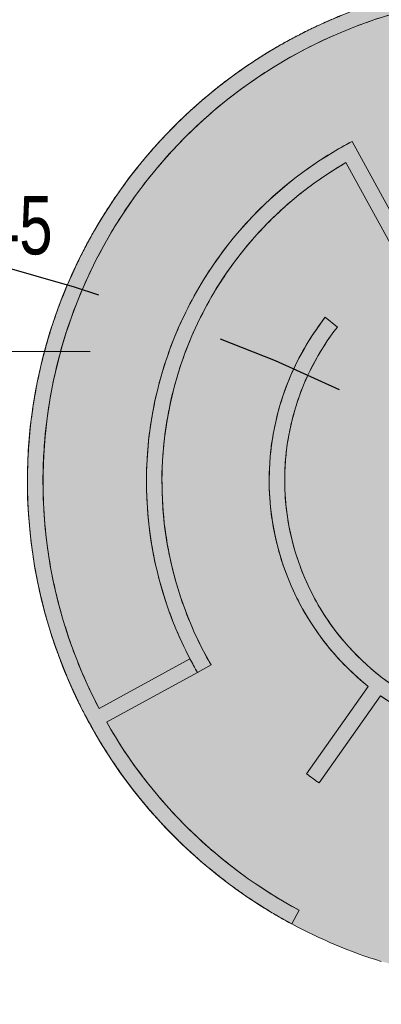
# Model space of a CAD drawing. Header units: metres. Extents: x -373759 to -373409, y 810976 to 811228.
# Tile 44 of 153: x -373665.27 to -373662.47, y 811127.49 to 811135.1. Entities that reach past the tile are written whole.
import ezdxf

# ---------------------------------------------------------------- set-up
doc = ezdxf.new("R2010")
doc.units = ezdxf.units.M
doc.header["$XCLIPFRAME"] = 2
doc.linetypes.add('TRAÇO 1mm', pattern=[2, 1, -1])
doc.layers.add('A-GENM', color=7, linetype='Continuous', lineweight=5)
doc.layers.add('G-ANNO-DIMS', color=7, linetype='Continuous', lineweight=5)
doc.styles.add('Swis721 Cn BT_2', font='swissc.ttf', dxfattribs={"width": 0.9, "height": 450})
picture_1 = doc.add_image_def('image1.jpg', size_in_pixel=(999, 584))

# ---------------------------------------------------------------- blocks, each defined once
blk = doc.blocks.new('labirinto - labirinto-3171242-PISTA INFERIOR PARTE 1')
at = {"layer": 'A-GENM', "true_color": 0xffffe8, "transparency": 33554432}
blk.add_hatch(color=7, dxfattribs=at).paths.add_polyline_path([(-986.4, 3752.5), (-1231.3, 3678.6), (-1448.7, 3598.3), (-1655.3, 3508), (-1854.8, 3406.7), (-2027.4, 3307.4), (-2213.1, 3186.1), (-2406.6, 3042.1), (-2573.3, 2902.6), (-2731.5, 2754.3), (-2880.9, 2597.8), (-3021.9, 2432.4), (-3156, 2255.7), (-3283.9, 2064.7), (-3392.8, 1880.8), (-3494.8, 1683.8), (-3585.3, 1481.2), (-3664.1, 1273.9), (-3730.9, 1062.4), (-3785.5, 847.4), (-3827.8, 629.6), (-3857.5, 409.8), (-3874.6, 188.6), (-3879.1, -33.2), (-3870.8, -254.8), (-3849.9, -475.7), (-3816.4, -695), (-3770.4, -912), (-3708.8, -1136.2), (-3641.5, -1337), (-3559.4, -1542.3), (-3465.4, -1743.2), (-3360.1, -1938.5), (-3243.8, -2127.4), (-3116.9, -2309.3), (-2979.8, -2483.7), (-2832.9, -2649.9), (-2676.8, -2807.5), (-2512, -2955.9), (-2338.9, -3094.7), (-2158.2, -3223.3), (-1970.4, -3341.4), (-1765.4, -3453.9), (-1576.1, -3544.4), (-1371, -3628.7), (-1161.3, -3701.2), (-947.8, -3761.5), (-731.3, -3809.5), (-512.3, -3845.1), (-293.5, -3868), (-73.2, -3878.4), (147.2, -3876.3), (367.2, -3861.7), (586, -3834.6), (803, -3795.2), (1017.3, -3743.5), (1237.5, -3676.3), (1453.5, -3596.3), (1637.8, -3516.6), (1835, -3417.9), (2045.8, -3295.6), (2230.7, -3173.3), (2408.1, -3040.8), (2576.3, -2899.8), (2736.1, -2749.5), (2887.3, -2590.4), (3029.1, -2423), (3161.3, -2247.9), (3283.4, -2065.6), (3395, -1876.6), (3495.7, -1681.7), (3585.3, -1481.3), (3663.3, -1276.2), (3729.7, -1067.1), (3784.1, -854.4), (3826.4, -639.1), (3856.5, -421.7), (3874.2, -202.9), (3879.5, 16.6), (3872.4, 236.1), (3852.9, 454.9), (3820.9, 672.7), (3775.9, 891.4), (3721.5, 1097.2), (3653.6, 1305.8), (3569.6, 1519.9), (3481.9, 1711.9), (3378.5, 1907.9), (3264.1, 2097.7), (3139, 2280.6), (2971.2, 2493.6), (2829.5, 2653.5), (2704.1, 2782.5), (2540.9, 2932.3), (2369.3, 3072.6), (2190, 3202.8), (2003.6, 3322.6), (1810.7, 3431.6), (1611.8, 3529.4), (1407.7, 3615.6), (1199, 3690.1), (947.5, 3761.6), (744, 3807.3), (552.2, 3840.5), (332, 3865.8), (60, 3878.4), (-136.5, 3876.9), (-381.7, 3860.1), (-602, 3831.9), (-796.4, 3796.7), (-903.8, 3771.7)], flags=0)
at = {"layer": 'A-GENM', "color": 253, "true_color": 0xaaaaaa}
for p, q in [((806.7, 3795.2), (781.7, 3677.8)), ((781.7, 3677.8), (806.5, 3794.4)), ((2003.3, 3322.8), (2007.4, 3320.4)), ((2010.1, 3318.7), (2013.8, 3316.5)), ((908, 2690.9), (639.4, 1911.9)), ((639.4, 1911.9), (908, 2690.9)), ((2616, 2700.8), (2050.2, 2135)), ((2050.2, 2135), (2616, 2700.8)), ((751.7, 1869.5), (1020.9, 2650.2)), ((1020.9, 2650.2), (751.7, 1869.5)), ((2135, 2050.2), (2700.8, 2616)), ((2700.8, 2616), (2135, 2050.2)), ((2867.2, 2614.1), (2863, 2618.7)), ((2863, 2618.7), (2867.2, 2614.1)), ((3010.4, 2447.8), (3007.1, 2451.9)), ((3007.1, 2451.9), (3010.4, 2447.8)), ((3144, 2273.7), (3141.6, 2277.1)), ((3141.6, 2277.1), (3144, 2273.7)), ((2050.2, 2135), (1965.3, 2050.2)), ((1965.3, 2050.2), (2050.2, 2135)), ((3267.6, 2092.2), (3265.8, 2094.9)), ((3265.8, 2094.9), (3267.6, 2092.2)), ((3265.8, 2094.9), (3267.6, 2092.1)), ((3778.4, 881.9), (3777.8, 884.9)), ((3777.8, 884.9), (3778.4, 881.9)), ((3821.7, 670), (3822.4, 665.8)), ((3822.4, 665.8), (3821.7, 669.8)), ((3821.7, 669.8), (3822.4, 665.8)), ((3854.1, 447.6), (3853.5, 452.6)), ((3853.5, 452.6), (3854.1, 447.6)), ((3873.3, 227.9), (3872.9, 234)), ((3872.9, 234), (3873.3, 227.9)), ((1758, -728.2), (1868.8, -774.1)), ((1868.8, -774.1), (1758, -728.2)), ((2050.2, -1965.3), (1394.3, -1309.4)), ((1394.3, -1309.4), (2050.2, -1965.3)), ((1395.6, -1480.4), (2050.2, -2135)), ((2050.2, -2135), (1395.6, -1480.4))]:
    blk.add_line(p, q, dxfattribs=at)
for centre, radius, start, end in [((0, 0), 3880, 77.99984, 89.11386), ((0, 0), 3880, 77.99984, 89.11386), ((0, 0), 3880, 263, 78), ((0, 0), 3880, 76.5951, 78), ((0, 0), 3880, 76.59524, 77.97741), ((0, 0), 3880, 76.59524, 77.97741), ((0, 0), 3880, 75.01738, 76.59524), ((0, 0), 3880, 75.27273, 76.59524), ((0, 0), 3880, 75.0176, 76.5951), ((0, 0), 3880, 75.01738, 75.27273), ((0, 0), 3880, 74.75932, 75.01738), ((0, 0), 3880, 74.75932, 75.01738), ((0, 0), 3880, 73.33521, 75.0176), ((0, 0), 3880, 73.33534, 74.73792), ((0, 0), 3880, 73.33534, 74.73792), ((0, 0), 3760, 45.91425, 78), ((0, 0), 3760, 74.79143, 78), ((0, 0), 3880, 71.76054, 73.33534), ((0, 0), 3880, 71.76054, 73.33534), ((0, 0), 3880, 71.76075, 73.33521), ((0, 0), 3880, 71.51877, 71.76054), ((0, 0), 3880, 71.51877, 71.76054), ((0, 0), 3880, 70.07488, 71.76075), ((0, 0), 3880, 70.07501, 71.49845), ((0, 0), 3880, 70.07501, 71.49845), ((0, 0), 3760, 70.25771, 74.79143), ((0, 0), 3880, 68.50371, 70.07501), ((0, 0), 3880, 68.50371, 70.07501), ((0, 0), 3880, 68.5039, 70.07488), ((0, 0), 3880, 68.27821, 68.50371), ((0, 0), 3880, 68.27821, 68.50371), ((0, 0), 3880, 66.81403, 68.5039), ((0, 0), 3880, 66.81414, 68.25898), ((0, 0), 3880, 66.81414, 68.25898), ((0, 0), 3760, 65.1657, 70.21199), ((0, 0), 3880, 65.24688, 66.81414), ((0, 0), 3880, 65.24688, 66.81414), ((0, 0), 3880, 65.24706, 66.81403), ((0, 0), 3880, 65.03762, 65.24688), ((0, 0), 3880, 65.03762, 65.24688), ((0, 0), 3880, 63.55251, 65.24706), ((0, 0), 3880, 63.55262, 65.01953), ((0, 0), 3880, 63.55262, 65.01953), ((0, 0), 3880, 61.99004, 63.55262), ((0, 0), 3880, 61.99004, 63.55262), ((0, 0), 3880, 61.99022, 63.55251), ((0, 0), 3880, 61.79701, 61.99004), ((0, 0), 3880, 61.79701, 61.99004), ((0, 0), 3880, 60.29017, 61.99022), ((0, 0), 3760, 55.53998, 65.1657), ((0, 0), 3880, 60.29026, 61.78009), ((0, 0), 3880, 60.29026, 61.78009), ((0, 0), 3880, 58.73322, 60.29026), ((0, 0), 3880, 58.73322, 60.29026), ((0, 0), 3880, 58.91541, 60.29017), ((0, 0), 3880, 58.55637, 58.73322), ((0, 0), 3880, 58.55637, 58.73322), ((0, 0), 3880, 57.02676, 58.73338), ((0, 0), 3880, 57.02685, 58.51882), ((0, 0), 3880, 57.02685, 58.51882), ((0, 0), 3880, 55.47639, 57.02685), ((0, 0), 3880, 55.47639, 57.02685), ((0, 0), 3880, 55.47654, 57.02676), ((0, 0), 3880, 55.31571, 55.47639), ((0, 0), 3880, 55.31571, 55.47639), ((0, 0), 3880, 53.76195, 55.47654), ((0, 0), 3880, 53.76203, 55.30124), ((0, 0), 3880, 53.76203, 55.30124), ((0, 0), 3880, 52.21957, 53.76203), ((0, 0), 3880, 52.21957, 53.76203), ((0, 0), 3880, 52.2197, 53.76195), ((0, 0), 3760, 52.3314, 55.53998), ((0, 0), 3880, 52.07501, 52.21957), ((0, 0), 3880, 52.07501, 52.21957), ((0, 0), 3880, 50.49525, 52.2197), ((0, 0), 3880, 50.49533, 52.06183), ((0, 0), 3880, 50.49533, 52.06183), ((0, 0), 3760, 49.12283, 52.3314), ((0, 0), 3880, 48.96275, 50.49533), ((0, 0), 3880, 48.96275, 50.49533), ((0, 0), 3880, 48.96287, 50.49525), ((0, 0), 3880, 48.83429, 48.96275), ((0, 0), 3880, 48.83429, 48.96275), ((0, 0), 3880, 47.22592, 48.96287), ((0, 0), 3880, 47.22599, 48.82243), ((0, 0), 3880, 47.22599, 48.82243), ((0, 0), 3760, 45.91425, 49.12283), ((0, 0), 3880, 45.70593, 47.22599), ((0, 0), 3880, 45.70593, 47.22599), ((0, 0), 3880, 45.70604, 47.22592), ((0, 0), 3880, 45.59354, 45.70593), ((0, 0), 3880, 45.59354, 45.70593), ((0, 0), 3880, 43.95274, 45.70604), ((0, 0), 3880, 43.9528, 45.5875), ((0, 0), 3880, 43.9528, 45.5875), ((0, 0), 2840, 68.93326, 71.35465), ((0, 0), 2840, 70.14395, 71.35465), ((0, 0), 2840, 68.93326, 70.14395), ((0, 0), 3880, 42.44911, 43.9528), ((0, 0), 3880, 42.44911, 43.9528), ((0, 0), 3880, 42.44921, 43.95274), ((0, 0), 3760, 263, 44.08559), ((0, 0), 3760, 40.80453, 44.08559), ((0, 0), 3880, 40.67363, 42.44921), ((0, 0), 3880, 40.67368, 42.34732), ((0, 0), 3880, 40.67368, 42.34732), ((0, 0), 3880, 39.1923, 40.67368), ((0, 0), 3880, 39.1923, 40.67368), ((0, 0), 3880, 39.22022, 40.67363), ((0, 0), 3760, 37.52347, 40.80453), ((0, 0), 3880, 37.38469, 39.19238), ((0, 0), 3880, 37.38473, 39.10718), ((0, 0), 3880, 37.38473, 39.10718), ((0, 0), 3760, 34.24241, 37.52347), ((0, 0), 3880, 35.93548, 37.38473), ((0, 0), 3880, 35.93548, 37.38473), ((0, 0), 3880, 35.93555, 37.38469), ((0, 0), 3880, 34.07763, 35.93555), ((0, 0), 3880, 34.07766, 35.86711), ((0, 0), 3880, 34.07766, 35.86711), ((0, 0), 2960, 313.83852, 46.16138), ((0, 0), 2960, 42.46846, 46.16138), ((0, 0), 2960, 43.83842, 46.16138), ((0, 0), 2960, 44.9999, 46.16138), ((0, 0), 3880, 32.67867, 34.07766), ((0, 0), 3880, 32.67867, 34.07766), ((0, 0), 3880, 32.72811, 34.07763), ((0, 0), 2960, 43.83842, 44.9999), ((0, 0), 3760, 27.68028, 34.24241), ((0, 0), 3880, 30.73112, 32.62963), ((0, 0), 3880, 30.73114, 32.62708), ((0, 0), 3880, 30.73114, 32.62708), ((-25.4, -16.7), 2040, 70.98095, 109.97648), ((-25.4, -16.7), 2040, 70.98095, 78.07105), ((0, 0), 2840, 316.21056, 46.21046), ((0, 0), 2840, 42.46046, 46.21046), ((0, 0), 2960, 38.77555, 42.46846), ((0, 0), 3880, 29.45455, 30.73114), ((0, 0), 3880, 29.45455, 30.73114), ((0, 0), 3880, 29.43299, 30.73112), ((-25.4, -16.7), 1920, 359.35518, 134.11228), ((0, 0), 2840, 31.21047, 42.46046), ((0, 0), 3880, 27.26895, 29.38889), ((0, 0), 3880, 27.26897, 29.38712), ((0, 0), 3880, 27.26897, 29.38712), ((-25.4, -16.7), 1920, 59.76354, 82.99752), ((-25.4, -16.7), 2040, 4.19031, 67.60867), ((-25.4, -16.7), 2040, 54.92499, 67.60867), ((0, 0), 2960, 35.08263, 38.77555), ((0, 0), 3880, 26.18182, 27.26897), ((0, 0), 3880, 26.18182, 27.26897), ((0, 0), 3880, 26.16508, 27.26895), ((0, 0), 2960, 24.00389, 35.08263), ((0, 0), 3760, 24.39922, 27.68028), ((0, 0), 3880, 19.66667, 26.14815), ((0, 0), 3880, 22.90909, 26.14721), ((0, 0), 3880, 22.90909, 26.14721), ((-25.4, -16.7), 1920, 55.11674, 59.76354), ((-25.4, -16.7), 2040, 46.46921, 54.92499), ((-25.4, -16.7), 1920, 41.17635, 55.11674), ((0, 0), 3760, 14.55604, 24.39922), ((-25.4, -16.7), 2040, 42.24132, 46.46921), ((0, 0), 2840, 27.46048, 31.21047), ((0, 0), 3880, 19.66737, 22.90741), ((0, 0), 3880, 19.66737, 22.90741), ((-25.4, -16.7), 2040, 29.55765, 42.24132), ((0, 0), 2840, 23.71048, 27.46048), ((0, 0), 3880, 18.58567, 19.63636), ((0, 0), 3880, 18.58567, 19.63636), ((0, 0), 3880, 18.58568, 19.60747), ((-25.4, -16.7), 1920, 36.52956, 41.17635), ((0, 0), 3880, 16.42732, 18.58567), ((0, 0), 3880, 16.42732, 18.58567), ((0, 0), 3880, 16.42593, 18.58568), ((0, 0), 2840, 16.21049, 23.71048), ((0, 0), 2960, 16.61806, 24.00389), ((-25.4, -16.7), 1920, 27.23596, 36.52956), ((0, 0), 3880, 15.0991, 16.39461), ((0, 0), 3880, 15.09908, 16.36364), ((0, 0), 3880, 15.09908, 16.36364), ((-25.4, -16.7), 2040, 21.10187, 29.55765), ((0, 0), 3880, 13.13778, 15.0991), ((0, 0), 3880, 13.18722, 15.09908), ((0, 0), 3880, 13.18722, 15.09908), ((0, 0), 3760, 11.27498, 14.55604), ((-25.4, -16.7), 1920, 13.29557, 27.23596), ((0, 0), 2960, 9.23223, 16.61806), ((0, 0), 3880, 11.74584, 13.13783), ((0, 0), 3880, 11.74584, 13.13783), ((0, 0), 3880, 11.74587, 13.10384), ((0, 0), 2840, 12.4605, 16.21049), ((0, 0), 3880, 9.94706, 11.74584), ((0, 0), 3880, 9.94706, 11.74584), ((0, 0), 3880, 9.94444, 11.74587), ((-25.4, -16.7), 2040, 12.64609, 21.10187), ((0, 0), 3760, 1.4318, 11.27498), ((0, 0), 2840, 1.21051, 12.4605), ((0, 0), 3880, 8.436, 9.88102), ((0, 0), 3880, 8.436, 9.88102), ((0, 0), 3880, 8.43604, 9.88096), ((0, 0), 3880, 6.70685, 8.436), ((0, 0), 3880, 6.70685, 8.436), ((0, 0), 3880, 6.62413, 8.43604), ((0, 0), 2960, 5.53932, 9.23223), ((-25.4, -16.7), 1920, 8.64878, 13.29557), ((-25.4, -16.7), 2040, 8.4182, 12.64609), ((0, 0), 3880, 5.14565, 6.62421), ((0, 0), 3880, 5.14565, 6.62421), ((0, 0), 3880, 5.1457, 6.54563), ((0, 0), 3880, 3.46658, 5.14565), ((0, 0), 3880, 3.46658, 5.14565), ((0, 0), 3880, 3.3673, 5.1457), ((-25.4, -16.7), 1920, 4.00198, 8.64878), ((-25.4, -16.7), 2040, 4.19031, 8.4182), ((0, 0), 2960, 354.46058, 5.53932), ((0, 0), 3880, 1.86573, 3.3674), ((0, 0), 3880, 1.86573, 3.3674), ((0, 0), 3880, 1.86579, 3.3673), ((-25.4, -16.7), 2040, 338.20622, 4.19031), ((-25.4, -16.7), 1920, 359.35518, 4.00198), ((-25.4, -16.7), 2040, 355.52895, 4.19031), ((0, 0), 3760, 358.15074, 1.4318), ((0, 0), 3880, 0.22627, 1.86573), ((0, 0), 3880, 0.22627, 1.86573), ((0, 0), 3880, 0.11047, 1.86579), ((0, 0), 2840, 357.46051, 1.21051), ((0, 0), 3880, 358.5921, 0.07169), ((0, 0), 3880, 358.59204, 360), ((0, 0), 3880, 358.59204, 360), ((0, 0), 3880, 0.11058, 0.21593), ((0, 0), 3880, 0.11058, 0.21593), ((0, 0), 3880, 360, 0.11058), ((0, 0), 3880, 0, 0.11058), ((-25.4, -16.7), 1920, 338.25036, 359.35518), ((-25.4, -16.7), 1920, 355.13422, 359.35518), ((0, 0), 2840, 346.21053, 357.46051), ((0, 0), 3760, 348.30756, 358.15074), ((0, 0), 3880, 356.98591, 358.59204), ((0, 0), 3880, 356.98591, 358.59204), ((0, 0), 3880, 356.98148, 358.5921), ((-25.4, -16.7), 1920, 350.91326, 355.13422), ((-25.4, -16.7), 2040, 351.19827, 355.52895), ((0, 0), 3880, 355.32236, 356.85376), ((0, 0), 3880, 355.32236, 356.85376), ((0, 0), 3880, 355.32243, 356.72582), ((0, 0), 3880, 356.72698, 356.85364), ((0, 0), 3880, 356.85364, 356.98148), ((0, 0), 3880, 356.85376, 356.97422), ((0, 0), 3880, 356.85376, 356.97422), ((0, 0), 2960, 350.76766, 354.46058), ((-25.4, -16.7), 1920, 338.25036, 350.91326), ((-25.4, -16.7), 2040, 338.20622, 351.19827), ((0, 0), 3880, 353.59681, 355.32243), ((0, 0), 3880, 353.7455, 355.32236), ((0, 0), 3880, 353.7455, 355.32236), ((0, 0), 3880, 352.05542, 353.59694), ((0, 0), 3880, 352.05542, 353.59694), ((0, 0), 3880, 352.0555, 353.59681), ((0, 0), 3880, 353.59694, 353.73249), ((0, 0), 3880, 353.59694, 353.73249), ((0, 0), 2960, 339.68892, 350.76766), ((0, 0), 3880, 350.33997, 352.0555), ((0, 0), 3880, 350.50505, 352.05542), ((0, 0), 3880, 350.50505, 352.05542), ((0, 0), 2840, 342.46053, 346.21053), ((0, 0), 3880, 348.79043, 350.34012), ((0, 0), 3880, 348.79043, 350.34012), ((0, 0), 3880, 348.79052, 350.33997), ((0, 0), 3880, 350.34012, 350.49076), ((0, 0), 3880, 350.34012, 350.49076), ((0, 0), 3880, 347.08313, 348.79052), ((0, 0), 3880, 347.26455, 348.79043), ((0, 0), 3880, 347.26455, 348.79043), ((0, 0), 3760, 345.0265, 348.30756), ((0, 0), 2840, 331.21055, 342.46053), ((0, 0), 3880, 345.52688, 347.08329), ((0, 0), 3880, 345.52688, 347.08329), ((0, 0), 3880, 345.52698, 346.81349), ((0, 0), 3880, 346.90635, 347.08313), ((0, 0), 3880, 347.08329, 347.24902), ((0, 0), 3880, 347.08329, 347.24902), ((0, 0), 3760, 338.46438, 345.0265), ((0, 0), 3880, 343.82629, 345.52698), ((0, 0), 3880, 344.02401, 345.52688), ((0, 0), 3880, 344.02401, 345.52688), ((0, 0), 2960, 335.99601, 339.68892), ((0, 0), 3880, 342.26443, 343.82646), ((0, 0), 3880, 342.26443, 343.82646), ((0, 0), 3880, 342.26454, 343.82629), ((0, 0), 3880, 343.82646, 344.00726), ((0, 0), 3880, 343.82646, 344.00726), ((0, 0), 2960, 324.91726, 335.99601), ((0, 0), 3880, 340.56945, 342.26454), ((0, 0), 3880, 340.78343, 342.26443), ((0, 0), 3880, 340.78343, 342.26443), ((0, 0), 3880, 339.00283, 340.56963), ((0, 0), 3880, 339.00283, 340.56963), ((0, 0), 3880, 339.00294, 340.56945), ((0, 0), 3880, 340.56963, 340.7655), ((0, 0), 3880, 340.56963, 340.7655), ((0, 0), 2840, 327.46055, 331.21055), ((0, 0), 3760, 331.90226, 338.46438), ((0, 0), 3880, 337.31261, 339.00294), ((0, 0), 3880, 337.54281, 339.00283), ((0, 0), 3880, 337.54281, 339.00283), ((0, 0), 3880, 335.7419, 337.3128), ((0, 0), 3880, 335.7419, 337.3128), ((0, 0), 3880, 335.74202, 337.31261), ((0, 0), 3880, 337.3128, 337.52374), ((0, 0), 3880, 337.3128, 337.52374), ((0, 0), 2840, 319.96056, 327.46055), ((0, 0), 3880, 334.05576, 335.74202), ((0, 0), 3880, 334.30215, 335.7419), ((0, 0), 3880, 334.30215, 335.7419), ((0, 0), 2960, 321.22435, 324.91726), ((0, 0), 3880, 332.48151, 334.05596), ((0, 0), 3880, 332.48151, 334.05596), ((0, 0), 3880, 332.48164, 333.90365), ((0, 0), 3880, 334.05596, 334.28197), ((0, 0), 3880, 334.05596, 334.28197), ((0, 0), 3760, 322.05908, 331.90226), ((0, 0), 3880, 330.79891, 332.48164), ((0, 0), 3880, 331.06145, 332.48151), ((0, 0), 3880, 331.06145, 332.48151), ((0, 0), 2840, 316.21056, 319.96056), ((0, 0), 2960, 313.83852, 321.22435), ((0, 0), 3880, 329.22157, 330.79913), ((0, 0), 3880, 329.22157, 330.79913), ((0, 0), 3880, 329.22171, 330.79891), ((0, 0), 3880, 330.79913, 331.04019), ((0, 0), 3880, 330.79913, 331.04019), ((0, 0), 3880, 327.54206, 329.22171), ((0, 0), 3880, 327.82071, 329.22157), ((0, 0), 3880, 327.82071, 329.22157), ((0, 0), 3880, 325.962, 327.54229), ((0, 0), 3880, 325.962, 327.54229), ((0, 0), 3880, 325.96214, 327.54206), ((0, 0), 3880, 327.54229, 327.79841), ((0, 0), 3880, 327.54229, 327.79841), ((0, 0), 3880, 324.28521, 325.96214), ((0, 0), 3880, 324.57994, 325.962), ((0, 0), 3880, 324.57994, 325.962), ((0, 0), 3880, 322.70273, 324.28544), ((0, 0), 3880, 322.70273, 324.28544), ((0, 0), 3880, 323.89336, 324.12815), ((0, 0), 3880, 324.17698, 324.28521), ((0, 0), 3880, 324.28544, 324.55663), ((0, 0), 3880, 324.28544, 324.55663), ((0, 0), 3760, 318.77802, 322.05908), ((0, 0), 3880, 321.02835, 322.70288), ((0, 0), 3880, 321.33913, 322.70273), ((0, 0), 3880, 321.33913, 322.70273), ((0, 0), 3880, 322.70288, 323.86131), ((0, 0), 3880, 321.0286, 321.31484), ((0, 0), 3880, 321.0286, 321.31484), ((0, 0), 3760, 315.49696, 318.77802), ((0, 0), 3880, 319.44372, 321.0286), ((0, 0), 3880, 319.44372, 321.0286), ((0, 0), 3880, 319.44388, 321.02835), ((0, 0), 3880, 317.7715, 319.44388), ((0, 0), 3880, 318.09829, 319.44372), ((0, 0), 3880, 318.09829, 319.44372), ((0, 0), 3760, 312.2159, 315.49696), ((0, 0), 3880, 316.18494, 317.77175), ((0, 0), 3880, 316.18494, 317.77175), ((0, 0), 3880, 316.1851, 317.7715), ((0, 0), 3880, 317.77175, 318.07306), ((0, 0), 3880, 317.77175, 318.07306), ((0, 0), 3880, 314.51464, 316.1851), ((0, 0), 3880, 314.85741, 316.18494), ((0, 0), 3880, 314.85741, 316.18494), ((0, 0), 3760, 305.65378, 312.2159), ((0, 0), 3880, 312.92634, 314.51489), ((0, 0), 3880, 312.92634, 314.51489), ((0, 0), 3880, 312.92652, 314.51464), ((0, 0), 3880, 314.51489, 314.83128), ((0, 0), 3880, 314.51489, 314.83128), ((0, 0), 3880, 311.25777, 312.92652), ((0, 0), 3880, 311.61651, 312.92634), ((0, 0), 3880, 311.61651, 312.92634), ((0, 0), 3880, 309.66791, 311.25804), ((0, 0), 3880, 309.66791, 311.25804), ((0, 0), 3880, 309.6681, 311.25777), ((0, 0), 3880, 311.25804, 311.5895), ((0, 0), 3880, 311.25804, 311.5895), ((0, 0), 3880, 308.0009, 309.6681), ((0, 0), 3880, 308.37558, 309.66791), ((0, 0), 3880, 308.37558, 309.66791), ((0, 0), 3760, 295.8106, 305.65378)]:
    blk.add_arc(centre, radius, start, end, dxfattribs=at)
blk = doc.blocks.new('Spot Elevations - PLANTA CURTO-425742-PISTA INFERIOR PARTE 1')
at = {"layer": 'G-ANNO-DIMS'}
h = blk.add_hatch(color=256, dxfattribs=at)
edge = h.paths.add_edge_path(flags=0)
edge.add_line((0, 0), (0, 1.5))
edge.add_arc((0, 0), 1.5, 0, 90, ccw=False)
edge.add_line((1.5, 0), (0, 0))
h = blk.add_hatch(color=256, dxfattribs=at)
edge = h.paths.add_edge_path(flags=0)
edge.add_line((0, 0), (0, -1.5))
edge.add_arc((0, 0), 1.5, 180, 270, ccw=False)
edge.add_line((-1.5, 0), (0, 0))
for p, q in [((0, 2.3), (0, -2.15)), ((0, 0), (0, 1.5)), ((0, 1.5), (0, 0)), ((-2.323, 0), (0, 0)), ((-1.5, 0), (0, 0)), ((0, 0), (-1.5, 0)), ((1.5, 0), (0, 0)), ((0, -1.5), (0, 0)), ((-2.323, 0), (10, 0)), ((0, 0), (0, -1.5)), ((0, 0), (1.5, 0))]:
    blk.add_line(p, q, dxfattribs=at)
for start, end in [(90, 180), (360, 90), (270, 0), (180, 270)]:
    blk.add_arc((0, 0), 1.5, start, end, dxfattribs=at)

msp = doc.modelspace()

# ---------------------------------------------------------------- linework, layer by layer
at = {"color": 6, "linetype": 'TRAÇO 1mm', "lineweight": 30}
msp.add_circle((-373669.8776, 811116.8841), 16.9117, dxfattribs=at)

# ---------------------------------------------------------------- block references
at = {"layer": 'A-GENM', "color": 253, "true_color": 0xaaaaaa, "xscale": 0.001, "yscale": 0.001, "zscale": 0.001, "rotation": 163.7409632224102}
msp.add_blockref('labirinto - labirinto-3171242-PISTA INFERIOR PARTE 1', (-373661.3306, 811131.5335), dxfattribs=at)
at = {"layer": 'G-ANNO-DIMS', "xscale": 0.2499999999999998, "yscale": 0.2499999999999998, "zscale": 0.2499999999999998}
msp.add_blockref('Spot Elevations - PLANTA CURTO-425742-PISTA INFERIOR PARTE 1', (-373667.2266, 811132.5371), dxfattribs=at)

# ---------------------------------------------------------------- texts
at = {"layer": 'G-ANNO-DIMS', "insert": (-373666.7058, 811133.736), "char_height": 0.45, "width": 2.311073, "attachment_point": 1, "line_spacing_factor": 0.961347, "style": 'Swis721 Cn BT_2'}
msp.add_mtext('+148.45', dxfattribs=at)

# ---------------------------------------------------------------- pictures from other files: only their frames are drawn
image = msp.add_image(picture_1, insert=(-373760.7975, 810990.6628), size_in_units=(351.8083, 205.6617))
image.set_boundary_path([(4.5384, 95.0127), (998.5, 423.3533)])
image.dxf.flags = 15

doc.saveas('drawing.dxf')
